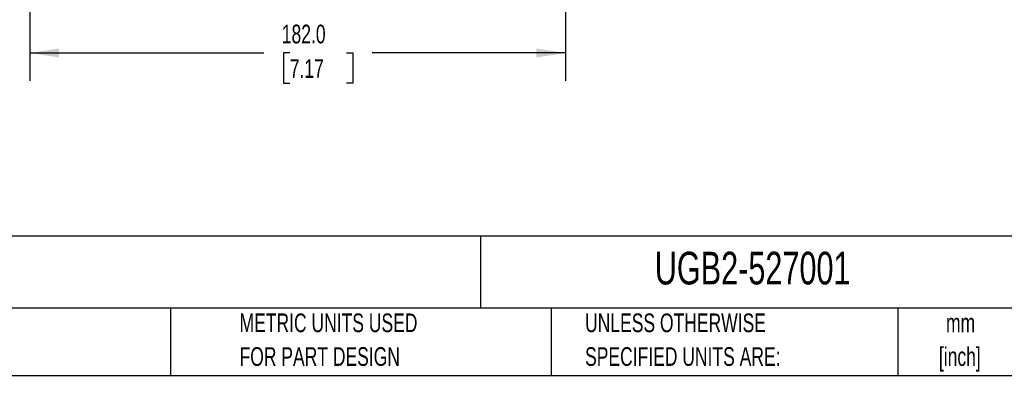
# Model space of a CAD drawing. Header units: millimetres. Extents: x 19 to 819, y 19 to 629.
# Tile 2 of 13: x 311 to 645, y 19 to 140. Entities that reach past the tile are written whole.
import ezdxf

# ---------------------------------------------------------------- set-up
doc = ezdxf.new("R2010")
doc.units = ezdxf.units.MM
doc.header["$LTSCALE"] = 3
doc.layers.add('DIMENSIONS', color=140, linetype='Continuous', lineweight=25)
doc.layers.add('TEXT', color=140, linetype='Continuous', lineweight=25)
doc.styles.add('SLDTEXTSTYLE0', font='TXT', dxfattribs={"width": 0.7})
doc.dimstyles.new('SLDDIMSTYLE0', dxfattribs={"dimtxt": 6.474023, "dimasz": 9.906, "dimexe": 0, "dimexo": 0.0625, "dimgap": 1.618506, "dimtad": 0, "dimtih": 1, "dimtoh": 1, "dimrnd": 1e-09, "dimzin": 4, "dimdsep": 46, "dimtxsty": 'SLDTEXTSTYLE0', "dimsah": 1, "dimcen": 0.09, "dimadec": 0, "dimazin": 1, "dimtfac": 1, "dimtofl": 0, "dimtmove": 0, "dimatfit": 3, "dimfxl": 0, "dimfrac": 2, "dimtolj": 1, "dimtzin": 12, "dimarcsym": 0})

# ---------------------------------------------------------------- blocks, each defined once
blk = doc.blocks.new('_D_14')
at = {"layer": 'DIMENSIONS'}
for p, q in [((314.16, 234.42), (314.16, 119.2)), ((496.16, 231.39), (496.16, 119.2)), ((314.16, 128.73), (393.72, 128.73)), ((402.49, 128.73), (400.31, 128.73)), ((400.31, 128.73), (400.31, 118.44)), ((421.73, 128.73), (423.9, 128.73)), ((423.9, 128.73), (423.9, 118.44)), ((496.16, 128.73), (430.5, 128.73)), ((400.31, 118.44), (402.49, 118.44)), ((423.9, 118.44), (421.73, 118.44))]:
    blk.add_line(p, q, dxfattribs=at)
for points in [[(314.16, 128.73), (324.07, 127.2), (324.07, 130.25)], [(496.16, 128.73), (486.25, 130.25), (486.25, 127.2)]]:
    blk.add_solid(points, dxfattribs=at)
at = {"layer": 'DIMENSIONS', "char_height": 6.35, "attachment_point": 1, "style": 'SLDTEXTSTYLE0'}
for s, insert in [('182.0', (399.79, 138.36)), ('7.17', (402.49, 126.62))]:
    blk.add_mtext(s, dxfattribs=dict(at, insert=insert))

msp = doc.modelspace()

# ---------------------------------------------------------------- linework, layer by layer
at = {"layer": 'TEXT'}
for p, q in [((819.15, 66.378), (19.05, 66.378)), ((467.277, 66.378), (467.277, 41.91)), ((819.15, 41.91), (19.05, 41.91)), ((361.939, 41.91), (361.939, 19.05)), ((491.341, 41.91), (491.341, 19.05)), ((609.073, 41.91), (609.073, 19.05)), ((19.05, 19.05), (819.15, 19.05))]:
    msp.add_line(p, q, dxfattribs=at)

# ---------------------------------------------------------------- texts
at = {"layer": 'TEXT', "style": 'SLDTEXTSTYLE0'}
for s, insert, char_height, attachment_point in [('IDEM HANDLE AND MOUNTING PLATE, SLIDE. FOR USE WITH UGB SERIES 2-STATION UNIVERSAL GATE BOXES.', (23.897, 61.861), 5.55625, 1), ('UGB2-527001', (526.505, 61.093), 11.1125, 1), ('PART DIMENSIONS MAY DIFFER SLIGHTLY', (165.358, 40.092), 6.35, 1), ('METRIC UNITS USED', (385.435, 40.092), 6.35, 1), ('UNLESS OTHERWISE', (502.824, 40.092), 6.35, 1), ('mm', (630.391, 40.084), 6.35, 2), ("DUE TO MANUFACTURER'S VARIANCES", (165.358, 28.625), 6.35, 1), ('FOR PART DESIGN', (385.435, 28.625), 6.35, 1), ('SPECIFIED UNITS ARE:', (502.824, 28.625), 6.35, 1), ('[inch]', (630.14, 28.617), 6.35, 2)]:
    msp.add_mtext(s, dxfattribs=dict(at, insert=insert, char_height=char_height, attachment_point=attachment_point))

# ---------------------------------------------------------------- dimensions: what is measured, and where the dimension line sits
at = {"layer": 'DIMENSIONS'}
dim = msp.add_linear_dim(base=(314.16, 128.728), p1=(496.16, 235.195), p2=(314.16, 238.23), dimstyle='SLDDIMSTYLE0', dxfattribs=at)
dim.commit()
dim.dimension.update_dxf_attribs({"geometry": '_D_14', "text_midpoint": (412.107, 128.728), "dimtype": 160})

doc.saveas('drawing.dxf')
